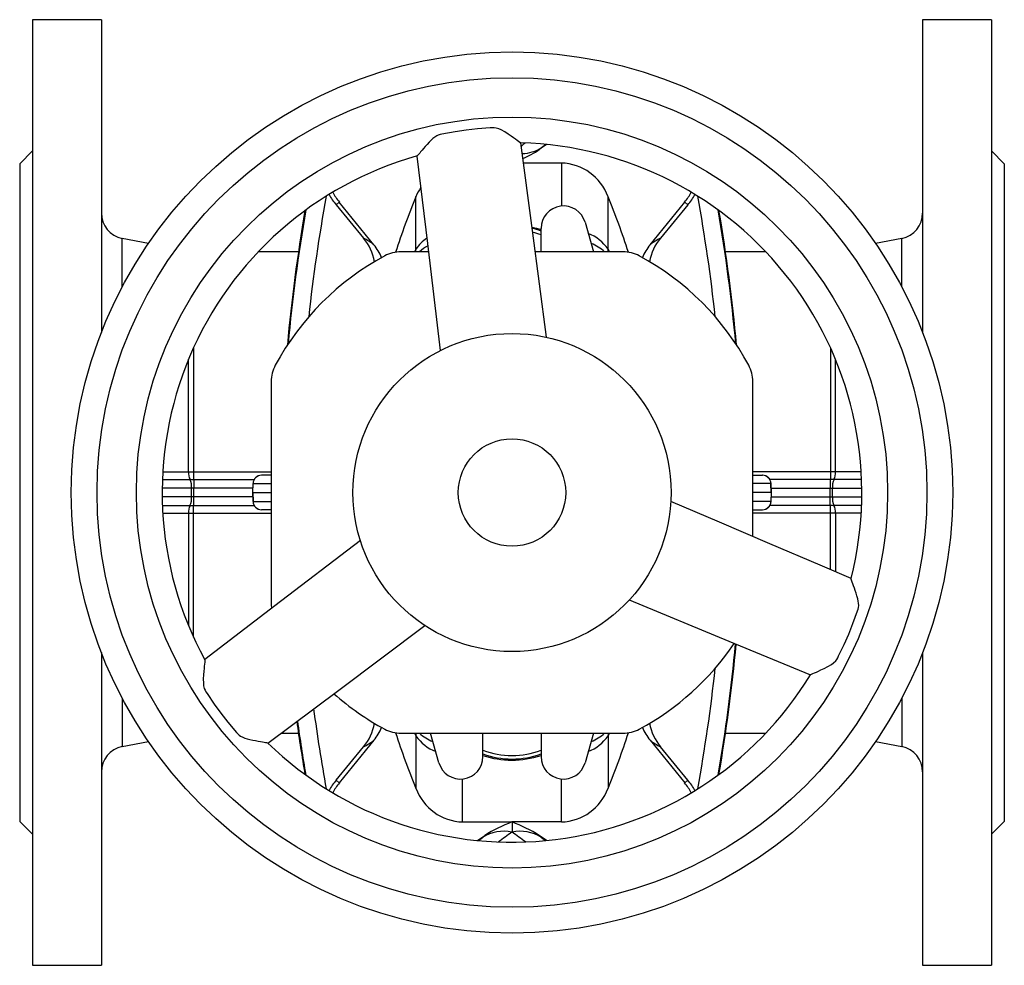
# Model space of a CAD drawing. Extents: x 61 to 673, y 62 to 1062.
# Tile 1 of 4: x 61 to 290, y 62 to 282. Entities that reach past the tile are written whole.
import ezdxf

# ---------------------------------------------------------------- set-up
doc = ezdxf.new("R2010")
doc.units = 0
doc.layers.get('0').update_dxf_attribs({"linetype": 'CONTINUOUS'})

msp = doc.modelspace()

# ---------------------------------------------------------------- linework, layer by layer
at = {"color": 7, "linetype": 'CONTINUOUS'}
for p, q in [((80.2, 281.79), (64.2, 281.79)), ((64.2, 281.79), (64.2, 61.79)), ((80.2, 281.79), (80.2, 209.02)), ((287.2, 281.79), (271.2, 281.79)), ((271.2, 281.79), (271.2, 209.02)), ((287.2, 281.79), (287.2, 61.79)), ((183.71, 252.76), (182.05, 251.6)), ((182.05, 251.6), (182.57, 252.02)), ((182.57, 252.02), (183.49, 252.78)), ((64.2, 251.29), (61.2, 248.29)), ((290.2, 248.29), (287.2, 251.29)), ((61.2, 248.29), (61.2, 95.29)), ((187.18, 248.44), (178.37, 248.44)), ((187.18, 248.44), (187.18, 238.44)), ((290.2, 248.29), (290.2, 95.29)), ((153.36, 228.41), (153.36, 240.62)), ((198.04, 228.41), (198.04, 240.62)), ((134.78, 238.73), (135.54, 239.35)), ((134.78, 238.73), (141.15, 230.97)), ((143.59, 229.41), (135.54, 239.35)), ((207.81, 229.41), (215.86, 239.35)), ((216.62, 238.73), (210.24, 230.97)), ((216.62, 238.73), (215.86, 239.35)), ((192.7, 234.68), (194.68, 227.79)), ((182.45, 227.79), (182.45, 233.23)), ((91.14, 229.72), (85.05, 230.9)), ((85.05, 219.65), (85.05, 230.9)), ((266.34, 230.9), (260.26, 229.72)), ((266.34, 219.65), (266.34, 230.9)), ((126.03, 227.79), (116.67, 227.79)), ((156.27, 227.79), (149.89, 227.79)), ((153.36, 228.41), (153.02, 227.79)), ((153.31, 227.79), (153.36, 228.41)), ((201.51, 227.79), (181.08, 227.79)), ((198.09, 227.79), (198.04, 228.41)), ((198.04, 228.41), (198.38, 227.79)), ((234.72, 227.79), (225.37, 227.79)), ((101.63, 205.47), (101.63, 176.62)), ((249.77, 205.47), (249.77, 176.62)), ((100.49, 176.63), (100.49, 202.83)), ((250.91, 176.63), (250.91, 202.83)), ((119.7, 197.61), (119.7, 145.98)), ((231.7, 161.57), (231.7, 197.61)), ((94.5, 176.63), (100.49, 176.63)), ((101.63, 176.62), (101.63, 174.79)), ((101.63, 176.62), (119.7, 176.62)), ((249.77, 176.62), (231.7, 176.62)), ((249.77, 176.62), (249.77, 174.79)), ((256.9, 176.63), (250.91, 176.63)), ((94.39, 174.79), (100.77, 174.79)), ((100.77, 174.79), (101.73, 174.79)), ((101.73, 174.79), (115.72, 174.79)), ((101.73, 174.79), (101.73, 172.79)), ((117.47, 175.79), (117.46, 175.79)), ((119.7, 175.79), (117.47, 175.79)), ((231.7, 175.79), (233.93, 175.79)), ((233.93, 175.79), (233.94, 175.79)), ((249.67, 174.79), (235.67, 174.79)), ((250.62, 174.79), (249.67, 174.79)), ((249.67, 174.79), (249.67, 172.79)), ((257.01, 174.79), (250.62, 174.79)), ((101.16, 172.79), (94.34, 172.79)), ((101.16, 170.79), (101.16, 172.79)), ((101.73, 172.79), (101.16, 172.79)), ((101.73, 170.79), (101.73, 172.79)), ((115.42, 172.79), (101.73, 172.79)), ((115.46, 173.87), (115.38, 171.79)), ((115.38, 171.79), (115.46, 169.72)), ((115.38, 171.79), (115.4, 171.79)), ((115.4, 171.79), (115.48, 173.86)), ((115.4, 171.79), (119.7, 171.79)), ((115.4, 171.79), (115.48, 169.72)), ((115.48, 173.86), (119.7, 173.86)), ((235.92, 173.86), (231.7, 173.86)), ((236, 171.79), (231.7, 171.79)), ((236, 171.79), (235.92, 173.86)), ((236, 171.79), (235.92, 169.72)), ((236.02, 171.79), (235.94, 173.87)), ((235.94, 169.72), (236.02, 171.79)), ((235.98, 172.79), (249.67, 172.79)), ((236.02, 171.79), (236, 171.79)), ((249.67, 172.79), (250.24, 172.79)), ((249.67, 170.79), (249.67, 172.79)), ((250.24, 172.79), (257.06, 172.79)), ((250.24, 170.79), (250.24, 172.79)), ((101.16, 170.79), (94.34, 170.79)), ((101.73, 170.79), (101.16, 170.79)), ((101.73, 168.79), (101.73, 170.79)), ((115.42, 170.79), (101.73, 170.79)), ((115.48, 169.72), (119.7, 169.72)), ((235.92, 169.72), (231.7, 169.72)), ((235.98, 170.79), (249.67, 170.79)), ((249.67, 170.79), (250.24, 170.79)), ((249.67, 168.79), (249.67, 170.79)), ((250.24, 170.79), (257.06, 170.79)), ((94.39, 168.79), (100.77, 168.79)), ((100.77, 168.79), (101.73, 168.79)), ((101.63, 166.97), (101.63, 168.79)), ((101.73, 168.79), (115.72, 168.79)), ((117.47, 167.79), (117.46, 167.79)), ((119.7, 167.79), (117.47, 167.79)), ((231.7, 167.79), (233.93, 167.79)), ((233.93, 167.79), (233.94, 167.79)), ((249.67, 168.79), (235.68, 168.79)), ((250.62, 168.79), (249.67, 168.79)), ((249.77, 166.97), (249.77, 168.79)), ((257.01, 168.79), (250.62, 168.79)), ((94.5, 166.96), (100.49, 166.96)), ((100.49, 166.96), (100.49, 140.76)), ((101.63, 166.97), (119.7, 166.97)), ((101.63, 138.12), (101.63, 166.97)), ((249.77, 166.97), (231.7, 166.97)), ((249.77, 153.84), (249.77, 166.97)), ((256.9, 166.96), (250.91, 166.96)), ((250.91, 166.96), (250.91, 153.35)), ((80.2, 134.56), (80.2, 61.79)), ((271.2, 134.56), (271.2, 61.79)), ((85.05, 123.94), (85.05, 112.68)), ((266.34, 123.94), (266.34, 112.68)), ((122.01, 115.79), (126.03, 115.79)), ((149.89, 115.79), (201.51, 115.79)), ((153.02, 115.79), (153.36, 115.18)), ((153.31, 115.79), (153.36, 115.18)), ((153.36, 115.18), (153.36, 102.97)), ((158.7, 108.91), (156.72, 115.79)), ((168.95, 110.35), (168.95, 115.79)), ((182.45, 115.79), (182.45, 110.35)), ((194.68, 115.79), (192.7, 108.91)), ((198.38, 115.79), (198.04, 115.18)), ((198.09, 115.79), (198.04, 115.18)), ((198.04, 115.18), (198.04, 102.97)), ((225.37, 115.79), (234.73, 115.79)), ((85.05, 112.68), (91.14, 113.87)), ((134.78, 104.85), (141.15, 112.62)), ((143.59, 114.18), (135.54, 104.23)), ((207.81, 114.18), (215.86, 104.23)), ((216.62, 104.85), (210.24, 112.62)), ((260.26, 113.87), (266.34, 112.68)), ((134.78, 104.85), (135.54, 104.23)), ((164.22, 95.15), (164.22, 105.15)), ((187.18, 95.15), (187.18, 105.15)), ((216.62, 104.85), (215.86, 104.23)), ((61.2, 95.29), (64.2, 92.29)), ((164.22, 95.15), (175.7, 95.15)), ((187.18, 95.15), (175.7, 95.15)), ((175.7, 95.15), (175.7, 92.77)), ((287.2, 92.29), (290.2, 95.29)), ((167.68, 90.83), (169.35, 91.99)), ((168.83, 91.56), (169.35, 91.99)), ((183.71, 90.83), (182.05, 91.99)), ((182.05, 91.99), (182.57, 91.56)), ((167.91, 90.8), (168.83, 91.56)), ((182.57, 91.56), (183.49, 90.8)), ((64.2, 61.79), (80.2, 61.79)), ((271.2, 61.79), (287.2, 61.79))]:
    msp.add_line(p, q, dxfattribs=at)
for points in [[(177.73, 253.14), (177.71, 253.14), (177.63, 253.18), (177.5, 253.25), (177.23, 253.44), (176.88, 253.69), (176.48, 253.98), (176.02, 254.31), (175.53, 254.66), (174.81, 255.16), (174.03, 255.67), (173.19, 256.13), (172.6, 256.39), (171.98, 256.58), (171.54, 256.63), (171.1, 256.63), (170.65, 256.61), (167.67, 256.38), (165.07, 256.09), (162.48, 255.72), (159.37, 255.18), (158.96, 255.08), (158.56, 254.96), (158.18, 254.79), (157.72, 254.49), (157.29, 254.15), (156.9, 253.79), (156.4, 253.3), (155.94, 252.79), (155.53, 252.32), (155.14, 251.86), (154.78, 251.43), (154.45, 251.03), (154.23, 250.77), (154.04, 250.54), (153.88, 250.35), (153.72, 250.18), (153.62, 250.1), (153.61, 250.1)], [(183.69, 207.92), (180.43, 232.75), (177.76, 253.11)], [(178.8, 253.1), (178.33, 252.75), (177.87, 252.4)], [(153.59, 250.08), (156.04, 229.69), (159.02, 204.82)], [(180.33, 233.55), (181.4, 233.29), (182.45, 232.98)], [(100.49, 176.63), (101.05, 176.62), (101.63, 176.62)], [(250.91, 176.63), (250.34, 176.62), (249.77, 176.62)], [(115.46, 173.87), (115.46, 173.87), (115.48, 173.86)], [(235.94, 173.87), (235.94, 173.87), (235.92, 173.86)], [(115.46, 169.72), (115.46, 169.72), (115.48, 169.72)], [(254.56, 151.79), (247.34, 154.88), (235.67, 159.87), (223.99, 164.87), (212.64, 169.72)], [(235.94, 169.72), (235.94, 169.72), (235.92, 169.72)], [(100.49, 166.96), (101.05, 166.97), (101.63, 166.97)], [(250.91, 166.96), (250.34, 166.97), (249.77, 166.97)], [(140.43, 160.66), (120.54, 145.41), (104.23, 132.91)], [(245.13, 129.36), (245.14, 129.38), (245.21, 129.43), (245.35, 129.51), (245.64, 129.65), (246.03, 129.82), (246.49, 130.03), (247, 130.25), (247.55, 130.5), (248.34, 130.88), (249.17, 131.3), (249.99, 131.8), (250.51, 132.18), (250.98, 132.62), (251.25, 132.97), (251.47, 133.36), (251.67, 133.76), (252.97, 136.45), (254.02, 138.85), (255, 141.28), (256.07, 144.24), (256.2, 144.65), (256.29, 145.06), (256.33, 145.47), (256.31, 146.02), (256.23, 146.55), (256.11, 147.08), (255.93, 147.75), (255.73, 148.4), (255.52, 149), (255.32, 149.57), (255.12, 150.1), (254.95, 150.58), (254.83, 150.9), (254.72, 151.18), (254.64, 151.41), (254.58, 151.64), (254.56, 151.76), (254.56, 151.77)], [(202.97, 146.82), (226.12, 137.22), (245.1, 129.35)], [(118.95, 113.5), (135.39, 125.82), (155.43, 140.84)], [(104.24, 132.88), (104.25, 132.87), (104.26, 132.77), (104.25, 132.62), (104.23, 132.29), (104.19, 131.87), (104.13, 131.37), (104.07, 130.82), (104.02, 130.21), (103.94, 129.34), (103.9, 128.41), (103.91, 127.45), (103.98, 126.81), (104.13, 126.18), (104.3, 125.78), (104.53, 125.39), (104.77, 125.02), (106.46, 122.55), (108.01, 120.44), (109.62, 118.38), (111.65, 115.96), (111.94, 115.65), (112.25, 115.37), (112.59, 115.13), (113.07, 114.87), (113.58, 114.67), (114.09, 114.51), (114.76, 114.33), (115.43, 114.18), (116.05, 114.06), (116.64, 113.95), (117.2, 113.86), (117.7, 113.77), (118.04, 113.72), (118.33, 113.66), (118.58, 113.62), (118.8, 113.56), (118.92, 113.52), (118.92, 113.51)]]:
    msp.add_lwpolyline(points, dxfattribs=at)
for radius in [102.5, 96.5, 87.36, 37, 12.5]:
    msp.add_circle((175.7, 171.79), radius, dxfattribs=at)
for centre, radius, start, end in [((175.7, 171.79), 81.36, 345.7511, 88.571), ((177.79, 259.52), 8.89, 271.8802, 302.531), ((175.7, 171.79), 81.36, 105.7511, 208.571), ((170.34, 268.4), 20.48, 292.6657, 304.8657), ((186.8, 236.47), 11.98, 20.2428, 88.1962), ((164.79, 236.07), 12.3, 147.0333, 158.3207), ((522.19, 169.76), 396.11, 169.6768, 173.7809), ((145.93, 248.05), 14.53, 208.4363, 219.8693), ((147.2, 248.79), 15, 208.3933, 219), ((321.7, 171.79), 181.87, 157.7643, 162.0985), ((29.7, 171.79), 181.87, 17.9015, 22.2357), ((204.2, 248.79), 15, 321, 331.6067), ((205.46, 248.05), 14.54, 320.1309, 331.5525), ((-170.8, 169.76), 396.11, 6.2191, 10.3232), ((187.68, 233.23), 5.23, 16.0273, 180), ((86.2, 236.79), 6, 180, 259), ((522.19, 169.76), 400.39, 170.2765, 174.7932), ((522.19, 169.76), 400.23, 170.2525, 174.7499), ((-170.8, 169.76), 400.23, 5.2501, 9.7475), ((-170.8, 169.76), 400.39, 5.2068, 9.7235), ((265.2, 236.79), 6, 281, 0), ((175.7, 213.79), 20, 70.2754, 76.4867), ((175.7, 213.79), 19.17, 69.3839, 75.5385), ((189.55, 222.5), 10.34, 34.8498, 67.8897), ((132.35, 223.52), 11.53, 9.8063, 40.2461), ((135.32, 219.15), 13.18, 51.1199, 63.7231), ((134.74, 222.08), 11.49, 22.2352, 39.6319), ((161.07, 223.23), 9.29, 123.9269, 146.0892), ((160.41, 221.1), 9.15, 118.1284, 132.9969), ((190.63, 220.63), 9.74, 47.3234, 68.9823), ((216.63, 222.12), 11.45, 140.4352, 157.8363), ((219.47, 223.34), 11.98, 140.4081, 169.7566), ((216.08, 219.15), 13.18, 116.2769, 128.8801), ((175.7, 171.79), 62.5, 118.269, 151.731), ((149.89, 219.79), 8, 90, 118.269), ((201.51, 219.79), 8, 61.731, 90), ((175.7, 171.79), 62.5, 28.269, 61.731), ((127.7, 197.61), 8, 151.731, 180), ((223.7, 197.61), 8, 0, 28.269), ((102.89, 176.17), 2.44, 169.2627, 214.2839), ((248.51, 176.17), 2.44, 325.7161, 10.7373), ((98.01, 173.23), 3.18, 352.1077, 29.4978), ((117.46, 173.79), 2, 90, 177.8866), ((117.47, 173.79), 2, 90.0236, 178.031), ((233.92, 173.79), 2, 1.969, 89.9764), ((233.94, 173.79), 2, 2.1, 90), ((253.39, 173.23), 3.18, 150.5022, 187.8923), ((98.01, 170.36), 3.18, 330.5022, 7.8923), ((117.46, 169.79), 2, 182.1, 270), ((117.47, 169.79), 2, 181.969, 269.9764), ((233.92, 169.79), 2, 270.0236, 358.031), ((233.94, 169.79), 2, 270, 357.8866), ((253.39, 170.36), 3.18, 172.1077, 209.4978), ((102.89, 167.42), 2.44, 145.7161, 190.7373), ((248.51, 167.42), 2.44, 349.2627, 34.2839), ((127.7, 145.98), 8, 180, 188.2569), ((175.7, 171.79), 62.5, 298.269, 325.8223), ((-170.8, 173.83), 400.23, 350.2525, 354.6584), ((-170.8, 173.83), 400.39, 350.2765, 354.651), ((-170.8, 173.83), 396.11, 349.6768, 353.7809), ((175.7, 171.79), 81.36, 225.751, 328.5711), ((175.7, 171.79), 62.5, 228.4985, 241.731), ((522.19, 173.83), 396.11, 187.5969, 190.3232), ((522.19, 173.83), 400.39, 187.9398, 189.7235), ((522.19, 173.83), 400.23, 187.9274, 189.7475), ((132.35, 120.07), 11.53, 319.7603, 350.2626), ((134.75, 121.5), 11.49, 320.3627, 337.7026), ((216.64, 121.47), 11.46, 202.1112, 219.5575), ((219.47, 120.25), 11.97, 190.305, 219.5938), ((149.89, 123.79), 8, 241.731, 270), ((321.7, 171.79), 181.87, 197.9015, 202.2357), ((161.85, 121.09), 10.34, 214.8497, 247.8899), ((160.77, 122.96), 9.74, 227.3234, 248.9822), ((189.55, 121.09), 10.34, 292.1101, 325.1503), ((190.63, 122.96), 9.74, 291.0178, 312.6766), ((29.7, 171.79), 181.87, 337.7643, 342.0985), ((201.51, 123.79), 8, 270, 298.269), ((86.2, 106.79), 6, 101, 180), ((135.32, 124.44), 13.18, 296.2768, 308.8803), ((216.08, 124.44), 13.18, 231.1197, 243.7232), ((265.2, 106.79), 6, 0, 79), ((163.72, 110.35), 5.23, 196.0273, 0), ((175.7, 129.79), 19.17, 249.3839, 290.6161), ((175.7, 129.79), 20, 250.2754, 289.7246), ((175.69, 131.32), 21.79, 251.9641, 288.0635), ((187.68, 110.35), 5.23, 180, 343.9727), ((145.94, 95.53), 14.54, 140.1318, 151.5475), ((147.2, 94.79), 15, 141, 151.6067), ((204.2, 94.79), 15, 28.3933, 39), ((205.46, 95.53), 14.54, 28.4443, 39.8675), ((164.6, 107.12), 11.98, 200.2428, 268.1963), ((186.8, 107.12), 11.98, 271.8037, 339.7572), ((187.69, 63.02), 34.29, 110.4782, 122.3443), ((163.67, 62.96), 34.36, 57.6682, 69.5093), ((173.76, 83.63), 9.34, 78.0501, 121.914), ((280.94, -53.4), 180.12, 125.7537, 126.979), ((177.63, 83.63), 9.34, 58.086, 101.9499), ((70.46, -53.4), 180.12, 53.021, 54.2463)]:
    msp.add_arc(centre, radius, start, end, dxfattribs=at)

doc.saveas('drawing.dxf')
